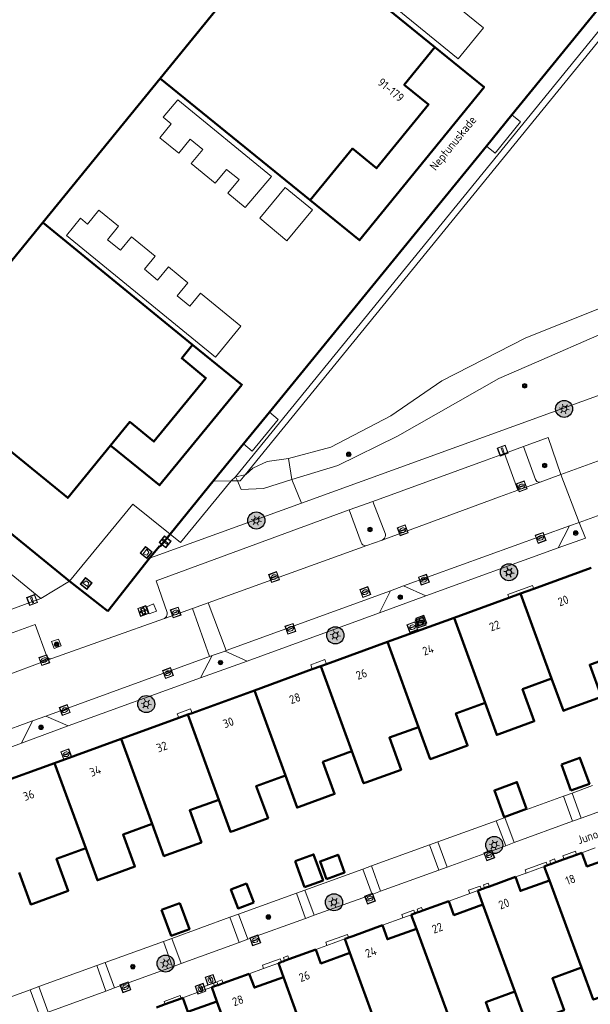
# Model space of a CAD drawing. Header units: metres. Extents: x 94279 to 96109, y 461866 to 463040.
# Tile 69 of 175: x 94981 to 95048, y 462546 to 462661. Entities that reach past the tile are written whole.
import ezdxf
from ezdxf.enums import TextEntityAlignment as Align

# ---------------------------------------------------------------- set-up
doc = ezdxf.new("R2010")
doc.units = ezdxf.units.M
doc.layers.get('0').update_dxf_attribs({"linetype": 'CONTINUOUS'})
for name, color, linetype, lineweight in [('B-WE-OV-LICHTMAST', 252, 'CONTINUOUS', 25), ('B_BEBOUWINGSGRENS_-1', 132, 'CONTINUOUS', 50), ('B_BEBOUWINGSGRENS_0', 132, 'CONTINUOUS', 50), ('B_OVERBOUWLIJN_LIJN_1', 132, 'CONTINUOUS', 50), ('B_TUSSENMUUR_0', 132, 'CONTINUOUS', 50), ('G_GRENS_ALGEMEEN_0', 251, 'CONTINUOUS', 13), ('K_STEIGER_1', 251, 'CONTINUOUS', 13), ('Q_BLOEMBAK_0', 251, 'CONTINUOUS', 13), ('Q_BOOM_0', 251, 'CONTINUOUS', 13), ('Q_BRANDKRAAN_0', 251, 'CONTINUOUS', 13), ('Q_INSPECTIE_OF_RIOOLPUT_0', 251, 'CONTINUOUS', 13), ('Q_KOLK_0', 251, 'CONTINUOUS', 13), ('Q_LICHTMAST_0', 251, 'CONTINUOUS', 13), ('Q_OPLAADPAAL_0', 251, 'CONTINUOUS', 13), ('Q_STRAATNAAMBORD_0', 251, 'CONTINUOUS', 13), ('Q_VERKEERSBORDPAAL_0', 251, 'CONTINUOUS', 13), ('Q_WATERLEIDINGPUT_0', 251, 'CONTINUOUS', 13), ('T_CULTUURGRENS_0', 251, 'CONTINUOUS', 13), ('T_HEK_0', 251, 'CONTINUOUS', 13), ('T_MUUR_30CM_0', 251, 'CONTINUOUS', 13), ('T_MUUR_30CM_1', 251, 'CONTINUOUS', 13), ('V_WEGGRENS_0', 251, 'CONTINUOUS', 13), ('W_WATERGRENS_0', 251, 'CONTINUOUS', 13), ('Z_GBKN_HUISNUMMER_0', 251, 'CONTINUOUS', 13), ('Z_STRAATNAAM_0', 251, 'CONTINUOUS', 13)]:
    doc.layers.add(name, color=color, linetype=linetype, lineweight=lineweight)
doc.layers.add('N-WE-ARMATUUR-PRUNUS_E_OPSCHUIF_8M-G', color=40, linetype='CONTINUOUS')
doc.styles.get("Standard").update_dxf_attribs({"font": 'isocp.shx'})

# ---------------------------------------------------------------- blocks, each defined once
blk = doc.blocks.new('Q_LICHTMAST')
for points in [[(-0.26, 0.15), (-0.52, 0.3)], [(0, 0.3), (0, 0.6)], [(0.26, 0.15), (0.52, 0.3)], [(-0.26, -0.15), (-0.52, -0.3)], [(0, -0.3), (0, -0.6)], [(0.26, -0.15), (0.52, -0.3)]]:
    blk.add_lwpolyline(points)
blk.add_circle((0, 0), 0.3)
blk = doc.blocks.new('Q_VERKEERSBORDPAAL')
for points in [[(-0.5, 0.5), (0.5, 0.5), (0.5, -0.5), (-0.5, -0.5)], [(-0.08, 0.33), (0.07, 0.33), (0.07, -0.33), (-0.08, -0.33)]]:
    blk.add_lwpolyline(points, close=True)
blk.add_lwpolyline([(-0.44, 0.46), (0.44, 0.46, -0.414214), (0.46, 0.44), (0.46, -0.44, -0.414214), (0.44, -0.46), (-0.44, -0.46, -0.414214), (-0.46, -0.44), (-0.46, 0.44), (-0.46, 0.44), (-0.46, 0.45), (-0.46, 0.45), (-0.46, 0.45), (-0.46, 0.45), (-0.46, 0.45), (-0.46, 0.45), (-0.46, 0.46), (-0.46, 0.46), (-0.46, 0.46), (-0.45, 0.46), (-0.45, 0.46), (-0.45, 0.46), (-0.45, 0.46), (-0.45, 0.46), (-0.45, 0.46), (-0.44, 0.46), (-0.44, 0.46)], format="xyb")
blk = doc.blocks.new('Q_KOLK')
blk.add_lwpolyline([(-0.5, 0.5), (0.5, 0.5), (0.5, -0.5), (-0.5, -0.5)], close=True)
for points in [[(-0.44, 0.46), (0.44, 0.46, -0.414214), (0.46, 0.44), (0.46, -0.44, -0.414214), (0.44, -0.46), (-0.44, -0.46, -0.414214), (-0.46, -0.44), (-0.46, 0.44, -0.414214), (-0.44, 0.46)], [(-0.34, 0.1, 0.380426), (-0.28, -0.18)], [(-0.01, 0.27, 0.240218), (-0.34, 0.1)], [(-0.19, 0.04, 0.853344), (-0.19, -0.03)], [(0.33, 0.11, 0.240191), (-0.01, 0.27)], [(0.18, -0.03, 0.849746), (0.18, 0.04)], [(0.27, -0.18, 0.380426), (0.33, 0.11)], [(-0.28, -0.18, 0.148452), (0.01, -0.26)], [(0.01, -0.26, 0.131742), (0.27, -0.18)]]:
    blk.add_lwpolyline(points, format="xyb")
for points in [[(-0.19, 0.04), (0.18, 0.04)], [(0.18, -0.03), (-0.19, -0.03)]]:
    blk.add_lwpolyline(points)
blk = doc.blocks.new('Q_WATERLEIDINGPUT')
blk.add_lwpolyline([(-0.5, 0.5), (0.5, 0.5), (0.5, -0.5), (-0.5, -0.5)], close=True)
for points in [[(-0.44, 0.46), (0.44, 0.46, -0.414214), (0.46, 0.44), (0.46, -0.44, -0.414214), (0.44, -0.46), (-0.44, -0.46, -0.414214), (-0.46, -0.44), (-0.46, 0.44), (-0.46, 0.44), (-0.46, 0.45), (-0.46, 0.45), (-0.46, 0.45), (-0.46, 0.45), (-0.46, 0.45), (-0.46, 0.45), (-0.46, 0.46), (-0.46, 0.46), (-0.46, 0.46), (-0.45, 0.46), (-0.45, 0.46), (-0.45, 0.46), (-0.45, 0.46), (-0.45, 0.46), (-0.45, 0.46), (-0.44, 0.46), (-0.44, 0.46)], [(-0.34, 0.1, 0.380426), (-0.28, -0.18)], [(-0.01, 0.27, 0.240218), (-0.34, 0.1)], [(-0.19, 0.04, 0.853344), (-0.19, -0.03)], [(0.33, 0.11, 0.240191), (-0.01, 0.27)], [(0.18, -0.03, 0.849746), (0.18, 0.04)], [(0.27, -0.18, 0.380426), (0.33, 0.11)], [(-0.28, -0.18, 0.148452), (0.01, -0.26)], [(0.01, -0.26, 0.131742), (0.27, -0.18)]]:
    blk.add_lwpolyline(points, format="xyb")
for points in [[(-0.19, 0.04), (0.18, 0.04)], [(0.18, -0.03), (-0.19, -0.03)]]:
    blk.add_lwpolyline(points)
blk = doc.blocks.new('Q_BRANDKRAAN')
blk.add_lwpolyline([(-0.5, 0.5), (0.5, 0.5), (0.5, -0.5), (-0.5, -0.5)], close=True)
for points in [[(-0.44, 0.46), (0.44, 0.46, -0.414214), (0.46, 0.44), (0.46, -0.44, -0.414214), (0.44, -0.46), (-0.44, -0.46, -0.414214), (-0.46, -0.44), (-0.46, 0.44), (-0.46, 0.44), (-0.46, 0.45), (-0.46, 0.45), (-0.46, 0.45), (-0.46, 0.45), (-0.46, 0.45), (-0.46, 0.45), (-0.46, 0.46), (-0.46, 0.46), (-0.46, 0.46), (-0.45, 0.46), (-0.45, 0.46), (-0.45, 0.46), (-0.45, 0.46), (-0.45, 0.46), (-0.45, 0.46), (-0.44, 0.46), (-0.44, 0.46)], [(-0.34, 0.1, 0.380426), (-0.28, -0.18)], [(-0.01, 0.27, 0.240218), (-0.34, 0.1)], [(-0.19, 0.04, 0.853344), (-0.19, -0.03)], [(0.33, 0.11, 0.240191), (-0.01, 0.27)], [(0.18, -0.03, 0.849746), (0.18, 0.04)], [(0.27, -0.18, 0.380426), (0.33, 0.11)], [(-0.28, -0.18, 0.148452), (0.01, -0.26)], [(0.01, -0.26, 0.131742), (0.27, -0.18)]]:
    blk.add_lwpolyline(points, format="xyb")
for points in [[(-0.19, 0.04), (0.18, 0.04)], [(0.18, -0.03), (-0.19, -0.03)]]:
    blk.add_lwpolyline(points)
blk = doc.blocks.new('Q_INSPECTIE_OF_RIOOLPUT')
blk.add_lwpolyline([(-0.5, 0.5), (0.5, 0.5), (0.5, -0.5), (-0.5, -0.5)], close=True)
for points in [[(-0.44, 0.46), (0.44, 0.46, -0.414214), (0.46, 0.44), (0.46, -0.44, -0.414214), (0.44, -0.46), (-0.44, -0.46, -0.414214), (-0.46, -0.44), (-0.46, 0.44), (-0.46, 0.44), (-0.46, 0.45), (-0.46, 0.45), (-0.46, 0.45), (-0.46, 0.45), (-0.46, 0.45), (-0.46, 0.45), (-0.46, 0.46), (-0.46, 0.46), (-0.46, 0.46), (-0.45, 0.46), (-0.45, 0.46), (-0.45, 0.46), (-0.45, 0.46), (-0.45, 0.46), (-0.45, 0.46), (-0.44, 0.46), (-0.44, 0.46)], [(-0.34, 0.1, 0.380426), (-0.28, -0.18)], [(-0.01, 0.27, 0.240218), (-0.34, 0.1)], [(-0.19, 0.04, 0.853344), (-0.19, -0.03)], [(0.33, 0.11, 0.240191), (-0.01, 0.27)], [(0.18, -0.03, 0.849746), (0.18, 0.04)], [(0.27, -0.18, 0.380426), (0.33, 0.11)], [(-0.28, -0.18, 0.148452), (0.01, -0.26)], [(0.01, -0.26, 0.131742), (0.27, -0.18)]]:
    blk.add_lwpolyline(points, format="xyb")
for points in [[(-0.19, 0.04), (0.18, 0.04)], [(0.18, -0.03), (-0.19, -0.03)]]:
    blk.add_lwpolyline(points)
blk = doc.blocks.new('Q_STRAATNAAMBORD')
for points in [[(-0.5, 0.5), (0.5, 0.5), (0.5, -0.5), (-0.5, -0.5)], [(-0.37, 0.22), (0.36, 0.22), (0.36, -0.21), (-0.37, -0.21)]]:
    blk.add_lwpolyline(points, close=True)
for points in [[(-0.44, 0.46), (0.44, 0.46, -0.414214), (0.46, 0.44), (0.46, -0.44, -0.414214), (0.44, -0.46), (-0.44, -0.46, -0.414214), (-0.46, -0.44), (-0.46, 0.44), (-0.46, 0.44), (-0.46, 0.45), (-0.46, 0.45), (-0.46, 0.45), (-0.46, 0.45), (-0.46, 0.45), (-0.46, 0.45), (-0.46, 0.46), (-0.46, 0.46), (-0.46, 0.46), (-0.45, 0.46), (-0.45, 0.46), (-0.45, 0.46), (-0.45, 0.46), (-0.45, 0.46), (-0.45, 0.46), (-0.44, 0.46), (-0.44, 0.46)], [(-0.29, 0.16), (0.28, 0.16, -0.414214), (0.3, 0.14), (0.3, -0.13, -0.414214), (0.28, -0.16), (-0.29, -0.16, -0.414214), (-0.31, -0.13), (-0.31, 0.14), (-0.31, 0.14), (-0.31, 0.14), (-0.31, 0.14), (-0.31, 0.15), (-0.31, 0.15), (-0.31, 0.15), (-0.3, 0.15), (-0.3, 0.15), (-0.3, 0.15), (-0.3, 0.16), (-0.3, 0.16), (-0.3, 0.16), (-0.3, 0.16), (-0.29, 0.16), (-0.29, 0.16), (-0.29, 0.16), (-0.29, 0.16), (-0.29, 0.16)]]:
    blk.add_lwpolyline(points, format="xyb")
blk = doc.blocks.new('Q_OPLAADPAAL')
for points in [[(-0.5, 0.5), (0.5, 0.5), (0.5, -0.5), (-0.5, -0.5)], [(-0.08, 0.33), (0.07, 0.33), (0.07, -0.33), (-0.08, -0.33)]]:
    blk.add_lwpolyline(points, close=True)
blk.add_lwpolyline([(-0.44, 0.46), (0.44, 0.46, -0.414214), (0.46, 0.44), (0.46, -0.44, -0.414214), (0.44, -0.46), (-0.44, -0.46, -0.414214), (-0.46, -0.44), (-0.46, 0.44), (-0.46, 0.44), (-0.46, 0.45), (-0.46, 0.45), (-0.46, 0.45), (-0.46, 0.45), (-0.46, 0.45), (-0.46, 0.45), (-0.46, 0.46), (-0.46, 0.46), (-0.46, 0.46), (-0.45, 0.46), (-0.45, 0.46), (-0.45, 0.46), (-0.45, 0.46), (-0.45, 0.46), (-0.45, 0.46), (-0.44, 0.46), (-0.44, 0.46)], format="xyb")
blk = doc.blocks.new('Q_BLOEMBAK')
for points in [[(-0.5, 0.5), (0.5, 0.5), (0.5, -0.5), (-0.5, -0.5)], [(-0.34, 0.2), (0.33, 0.2), (0.19, -0.25), (-0.2, -0.25)]]:
    blk.add_lwpolyline(points, close=True)
blk.add_lwpolyline([(-0.44, 0.46), (0.44, 0.46, -0.414214), (0.46, 0.44), (0.46, -0.44, -0.414214), (0.44, -0.46), (-0.44, -0.46, -0.414214), (-0.46, -0.44), (-0.46, 0.44), (-0.46, 0.44), (-0.46, 0.45), (-0.46, 0.45), (-0.46, 0.45), (-0.46, 0.45), (-0.46, 0.45), (-0.46, 0.45), (-0.46, 0.46), (-0.46, 0.46), (-0.46, 0.46), (-0.45, 0.46), (-0.45, 0.46), (-0.45, 0.46), (-0.45, 0.46), (-0.45, 0.46), (-0.45, 0.46), (-0.44, 0.46), (-0.44, 0.46)], format="xyb")
blk = doc.blocks.new('Q_BOOM')
for radius in [0.27, 0.18, 0.09]:
    blk.add_circle((0, 0), radius)
blk = doc.blocks.new('LM')
at = {"linetype": 'ByBlock'}
h = blk.add_hatch(color=256, dxfattribs=at)
h.dxf.hatch_style = 1
edge = h.paths.add_edge_path()
edge.add_arc((0, 0), 1, 0, 360)
blk.add_circle((0, 0), 1, dxfattribs=at)

msp = doc.modelspace()

# ---------------------------------------------------------------- linework, layer by layer
at = {"layer": 'B_BEBOUWINGSGRENS_-1'}
for p, q in [((95038.76, 462650.29), (95064.2, 462681.54)), ((94997.59, 462654.56), (94983.82, 462637.65)), ((95035.79, 462646.63), (95038.76, 462650.29)), ((95010.38, 462615.41), (95035.79, 462646.63)), ((94983.82, 462637.65), (94979.74, 462632.64)), ((95007.35, 462611.69), (95010.38, 462615.41)), ((94964.46, 462613.9), (94986.96, 462595.6)), ((95003.91, 462607.47), (95007.35, 462611.69)), ((94998.74, 462601.11), (95003.91, 462607.47)), ((94997.56, 462599.67), (94998.74, 462601.11)), ((94996.34, 462598.29), (94997.48, 462599.72)), ((94997.48, 462599.72), (94997.56, 462599.67)), ((94991.45, 462592.09), (94996.34, 462598.29)), ((94986.96, 462595.6), (94991.45, 462592.09))]:
    msp.add_line(p, q, dxfattribs=at)
msp.add_lwpolyline([(95012.19, 462672.51), (95011.82, 462672.12), (94997.59, 462654.56)], dxfattribs=at)
at = {"layer": 'B_BEBOUWINGSGRENS_0'}
for p, q in [((95012.19, 462672.51), (94997.59, 462654.56)), ((95029.76, 462658.24), (95012.19, 462672.51)), ((94983.81, 462637.66), (94979.74, 462632.64)), ((94983.82, 462637.65), (94983.81, 462637.66)), ((95001.38, 462623.31), (94983.82, 462637.65)), ((95048.07, 462597.16), (95041.35, 462594.72)), ((95039.81, 462594.15), (95038.42, 462593.65)), ((95041.35, 462594.72), (95039.81, 462594.15)), ((95038.42, 462593.65), (95032, 462591.31)), ((95032, 462591.31), (95024.2, 462588.47)), ((95024.2, 462588.47), (95017.07, 462585.87)), ((95017.07, 462585.87), (95016.41, 462585.63)), ((95015.4, 462585.27), (95008.61, 462582.79)), ((95016.41, 462585.63), (95015.4, 462585.27)), ((95008.61, 462582.79), (95001.32, 462580.14)), ((95001.32, 462580.14), (95000.81, 462579.95)), ((94999.76, 462579.57), (94993.01, 462577.11)), ((95000.81, 462579.95), (94999.76, 462579.57)), ((94993.01, 462577.11), (94985.21, 462574.27)), ((94985.21, 462574.27), (94977.41, 462571.43)), ((95044.6, 462574.11), (95045.7, 462571.06)), ((95037.87, 462567.94), (95040.51, 462568.9)), ((95013.39, 462562.76), (95014.5, 462559.71)), ((95044.9, 462562.99), (95043.93, 462562.64)), ((95046.36, 462563.52), (95044.9, 462562.99)), ((95046.99, 462563.75), (95046.36, 462563.52)), ((95042.58, 462562.15), (95043.18, 462560.51)), ((95039.19, 462560.92), (95036.14, 462559.81)), ((95008.53, 462557.91), (95007.69, 462560.13)), ((95034.79, 462559.31), (95035.38, 462557.67)), ((94999.89, 462557.85), (94997.75, 462557.06)), ((95031.4, 462558.08), (95028.35, 462556.97)), ((95027, 462556.48), (95027.59, 462554.83)), ((95019.21, 462553.64), (95019.8, 462552)), ((95015.82, 462552.41), (95012.66, 462551.26)), ((95011.42, 462550.81), (95012.01, 462549.16)), ((95008.02, 462549.57), (95004.95, 462548.46)), ((95003.62, 462547.97), (95004.22, 462546.32)), ((95000.02, 462546.66), (94998.15, 462545.98)), ((95000.23, 462546.74), (95000.02, 462546.66)), ((94998.15, 462545.98), (94997.15, 462545.62))]:
    msp.add_line(p, q, dxfattribs=at)
for points in [[(94997.59, 462654.56), (95015.16, 462640.28), (95020.09, 462646.34), (95022.93, 462644.03), (95029.02, 462651.52), (95026.18, 462653.83), (95029.76, 462658.24)], [(94969.2, 462619.67), (94986.75, 462605.37), (94991.77, 462611.53), (94994.01, 462614.28), (94996.85, 462611.97), (95002.94, 462619.43), (95000.11, 462621.75), (95001.38, 462623.31)], [(95043.44, 462584.17), (95044.81, 462580.41), (95045.06, 462580.5), (95049.28, 462582.04), (95047.91, 462585.8), (95051.7, 462587.18)], [(95035.64, 462581.33), (95037, 462577.58), (95037.26, 462577.67), (95041.4, 462579.17), (95040.03, 462582.93), (95043.44, 462584.17)], [(95027.84, 462578.49), (95029.21, 462574.73), (95029.46, 462574.82), (95033.6, 462576.33), (95032.23, 462580.09), (95035.64, 462581.33)], [(95020.03, 462575.67), (95021.4, 462571.91), (95021.66, 462572), (95025.8, 462573.49), (95024.43, 462577.25), (95027.84, 462578.49)], [(95012.24, 462572.81), (95013.61, 462569.05), (95013.86, 462569.14), (95018, 462570.65), (95016.64, 462574.41), (95020.03, 462575.67)], [(95045.7, 462571.06), (95047.87, 462571.85), (95046.75, 462574.9), (95044.6, 462574.11)], [(95004.44, 462569.97), (95005.81, 462566.21), (95006.07, 462566.3), (95010.21, 462567.81), (95008.84, 462571.57), (95012.24, 462572.81)], [(95040.51, 462568.9), (95039.38, 462572.04), (95036.74, 462571.07), (95037.87, 462567.94)], [(94996.65, 462567.13), (94998.01, 462563.37), (94998.27, 462563.46), (95002.41, 462564.97), (95001.04, 462568.73), (95004.44, 462569.97)], [(94988.85, 462564.29), (94990.22, 462560.53), (94990.47, 462560.62), (94994.61, 462562.13), (94993.24, 462565.89), (94996.65, 462567.13)], [(94981.05, 462561.45), (94982.42, 462557.69), (94982.67, 462557.78), (94986.81, 462559.29), (94985.44, 462563.05), (94988.85, 462564.29)], [(95014.5, 462559.71), (95016.67, 462560.5), (95015.55, 462563.55), (95013.39, 462562.76)], [(95017.08, 462560.67), (95019.18, 462561.44), (95018.41, 462563.51), (95016.31, 462562.74), (95017.08, 462560.67)], [(95051.49, 462563.54), (95047.57, 462562.14), (95046.99, 462563.75)], [(95042.94, 462562.28), (95042.87, 462562.25), (95042.58, 462562.15)], [(95043.35, 462562.43), (95043.18, 462562.36), (95042.94, 462562.28)], [(95043.93, 462562.64), (95043.55, 462562.5), (95043.35, 462562.43)], [(95043.18, 462560.51), (95039.79, 462559.28), (95039.19, 462560.92)], [(95007.69, 462560.13), (95005.86, 462559.43), (95006.71, 462557.22), (95008.53, 462557.91)], [(95035.21, 462559.47), (95035.07, 462559.41), (95034.79, 462559.31)], [(95035.58, 462559.6), (95035.38, 462559.53), (95035.21, 462559.47)], [(95036.14, 462559.81), (95035.75, 462559.66), (95035.58, 462559.6)], [(94997.75, 462557.06), (94998.87, 462554.01), (95001.01, 462554.79), (94999.89, 462557.85)], [(95028.35, 462556.97), (95027.95, 462556.82), (95027.8, 462556.77)], [(95035.38, 462557.67), (95031.99, 462556.44), (95031.4, 462558.08)], [(95027.42, 462556.63), (95027.27, 462556.58), (95027, 462556.48)], [(95027.8, 462556.77), (95027.58, 462556.69), (95027.42, 462556.63)], [(95023.61, 462555.24), (95020.15, 462553.98), (95020.03, 462553.94)], [(95027.59, 462554.83), (95024.2, 462553.61), (95023.61, 462555.24)], [(95019.64, 462553.8), (95019.47, 462553.74), (95019.21, 462553.64)], [(95020.03, 462553.94), (95019.78, 462553.85), (95019.64, 462553.8)], [(95019.8, 462552), (95016.41, 462550.77), (95015.82, 462552.41)], [(95046.94, 462550.29), (95048.31, 462546.53), (95048.56, 462546.62), (95052.69, 462548.13), (95051.33, 462551.88), (95055.22, 462553.3)], [(95012.66, 462551.26), (95012.35, 462551.15), (95012.16, 462551.08)], [(95011.79, 462550.94), (95011.67, 462550.9), (95011.42, 462550.81)], [(95012.16, 462551.08), (95011.98, 462551.01), (95011.79, 462550.94)], [(95039.13, 462547.49), (95040.49, 462543.73), (95040.75, 462543.82), (95044.89, 462545.29), (95043.53, 462549.04), (95046.94, 462550.29)], [(95012.01, 462549.16), (95008.62, 462547.93), (95008.02, 462549.57)], [(95003.96, 462548.09), (95003.87, 462548.06), (95003.62, 462547.97)], [(95004.36, 462548.24), (95004.18, 462548.17), (95003.96, 462548.09)], [(95004.95, 462548.46), (95004.55, 462548.31), (95004.36, 462548.24)], [(95004.22, 462546.32), (95000.83, 462545.1), (95000.23, 462546.74)], [(95031.34, 462544.61), (95032.71, 462540.86), (95032.96, 462540.95), (95037.1, 462542.45), (95035.73, 462546.21), (95039.13, 462547.49)]]:
    msp.add_lwpolyline(points, dxfattribs=at)
at = {"layer": 'B_OVERBOUWLIJN_LIJN_1'}
for points in [[(95029.76, 462658.24), (95035.53, 462653.55), (95020.92, 462635.59), (95015.16, 462640.28)], [(95001.38, 462623.31), (95007.15, 462618.64), (94997.51, 462606.86), (94991.77, 462611.53)]]:
    msp.add_lwpolyline(points, dxfattribs=at)
at = {"layer": 'B_TUSSENMUUR_0'}
for p, q in [((95043.44, 462584.17), (95039.81, 462594.15)), ((95032, 462591.31), (95035.64, 462581.33)), ((95027.84, 462578.49), (95024.2, 462588.47)), ((95020.03, 462575.67), (95016.41, 462585.63)), ((95008.61, 462582.79), (95012.24, 462572.81)), ((95004.44, 462569.97), (95000.81, 462579.95)), ((94996.65, 462567.13), (94993.01, 462577.11)), ((94985.21, 462574.27), (94988.85, 462564.29)), ((95046.94, 462550.29), (95043.18, 462560.51)), ((95035.38, 462557.67), (95039.13, 462547.49)), ((95031.34, 462544.61), (95027.59, 462554.83)), ((95023.53, 462541.81), (95019.8, 462552)), ((95012.01, 462549.16), (95015.74, 462538.94)), ((95007.95, 462536.1), (95004.22, 462546.32))]:
    msp.add_line(p, q, dxfattribs=at)
at = {"layer": 'G_GRENS_ALGEMEEN_0'}
for p, q in [((95035.78, 462646.63), (95035.79, 462646.63)), ((95035.79, 462646.63), (95036.81, 462645.81)), ((95007.34, 462611.69), (95007.35, 462611.69)), ((95007.35, 462611.69), (95008.35, 462610.85)), ((95006.42, 462607.85), (95005.88, 462607.36)), ((94983.59, 462593.59), (94972.63, 462602.5)), ((94998.73, 462601.11), (94997.56, 462599.67)), ((94998.74, 462601.11), (94998.73, 462601.11)), ((95040.46, 462561.37), (95042.58, 462562.15)), ((95033.84, 462558.97), (95034.79, 462559.31)), ((95026.02, 462556.12), (95027, 462556.48)), ((95017.12, 462552.88), (95019.21, 462553.64)), ((95009.69, 462550.18), (95011.42, 462550.81)), ((95002.55, 462547.58), (95003.62, 462547.97))]:
    msp.add_line(p, q, dxfattribs=at)
for points in [[(95005.88, 462607.36), (94999.96, 462600.12), (94998.74, 462601.11)], [(94997.48, 462599.72), (94996.95, 462599.08), (94996.28, 462598.26)]]:
    msp.add_lwpolyline(points, dxfattribs=at)
at = {"layer": 'K_STEIGER_1'}
for p, q in [((95007.52, 462608.08), (95071.48, 462686.62)), ((95007.34, 462611.69), (95003.91, 462607.47)), ((95005.88, 462607.36), (95006.62, 462607.37))]:
    msp.add_line(p, q, dxfattribs=at)
for points in [[(95006.62, 462607.37), (95006.94, 462607.37), (95007.52, 462608.08)], [(95003.91, 462607.47), (95003.8, 462607.32), (95005.88, 462607.36)]]:
    msp.add_lwpolyline(points, dxfattribs=at)
at = {"layer": 'T_CULTUURGRENS_0'}
for p, q in [((95012.99, 462607.51), (95012.61, 462610)), ((95006.42, 462607.85), (95006.62, 462607.37)), ((95042.08, 462607.23), (95044.53, 462608.13)), ((95014.13, 462604.75), (95012.99, 462607.51)), ((94996.79, 462592.96), (94996, 462592.61)), ((94985.66, 462588.82), (94984.85, 462588.54))]:
    msp.add_line(p, q, dxfattribs=at)
for points in [[(95012.99, 462607.51), (95018.38, 462609.16), (95025.38, 462612.61), (95037.26, 462619.39), (95041.65, 462621.3), (95049.34, 462624.63), (95053.13, 462625.64), (95058.82, 462625.79), (95062.22, 462626.15), (95065.09, 462626.75), (95070.91, 462628.65)], [(95006.62, 462607.37), (95007.05, 462606.36), (95009.67, 462606.49), (95012.99, 462607.51)], [(94996, 462592.61), (94996.3, 462591.77), (94997.14, 462592.07), (94996.79, 462592.96)], [(94984.85, 462588.54), (94985.14, 462587.72), (94985.97, 462588.01), (94985.66, 462588.82)]]:
    msp.add_lwpolyline(points, dxfattribs=at)
at = {"layer": 'T_HEK_0'}
for p, q in [((95038.76, 462650.29), (95038.76, 462650.29)), ((95010.38, 462615.41), (95010.37, 462615.42)), ((95045.83, 462570.74), (95048.23, 462571.62)), ((95037.94, 462567.88), (95044.81, 462570.37)), ((95044.81, 462570.37), (95045.83, 462570.74)), ((95030.12, 462565.03), (95036.95, 462567.51)), ((95036.95, 462567.51), (95037.94, 462567.88)), ((95022.33, 462562.2), (95029.12, 462564.67)), ((95029.12, 462564.67), (95030.12, 462565.03)), ((95014.54, 462559.37), (95021.33, 462561.84)), ((95021.33, 462561.84), (95022.33, 462562.2)), ((95013.53, 462559.01), (95014.54, 462559.37)), ((95006.74, 462556.54), (95013.53, 462559.01)), ((94998.95, 462553.71), (95005.75, 462556.18)), ((95005.75, 462556.18), (95006.74, 462556.54)), ((94997.96, 462553.35), (94998.95, 462553.71)), ((94991.15, 462550.87), (94997.96, 462553.35)), ((94983.38, 462548.05), (94990.15, 462550.51)), ((94990.15, 462550.51), (94991.15, 462550.87)), ((94982.36, 462547.68), (94983.38, 462548.05)), ((94975.61, 462545.23), (94982.36, 462547.68))]:
    msp.add_line(p, q, dxfattribs=at)
for points in [[(95036.81, 462645.81), (95039.78, 462649.48), (95038.76, 462650.29)], [(95008.35, 462610.85), (95011.39, 462614.58), (95010.38, 462615.41)]]:
    msp.add_lwpolyline(points, dxfattribs=at)
at = {"layer": 'T_MUUR_30CM_0'}
msp.add_line((95007.34, 462611.69), (94998.73, 462601.11), dxfattribs=at)
at = {"layer": 'T_MUUR_30CM_1'}
for p, q in [((95064.2, 462681.54), (95038.76, 462650.29)), ((95038.76, 462650.29), (95035.78, 462646.63)), ((95035.78, 462646.63), (95010.37, 462615.42)), ((95010.37, 462615.42), (95007.34, 462611.69))]:
    msp.add_line(p, q, dxfattribs=at)
at = {"layer": 'V_WEGGRENS_0'}
for p, q in [((94997.93, 462650.02), (94998.87, 462649.23)), ((94988.25, 462638.17), (94986.61, 462636.15)), ((95009.25, 462638.16), (95012.43, 462635.51)), ((95014.13, 462604.75), (95071.95, 462625.78)), ((95037.9, 462610.58), (95040.16, 462611.41)), ((95044.53, 462608.13), (95053.46, 462611.38)), ((95039.48, 462606.27), (95037.9, 462610.58)), ((95046.66, 462602.49), (95044.53, 462608.13)), ((95039.48, 462606.27), (95042.08, 462607.23)), ((95023.59, 462600.43), (95037.34, 462605.48)), ((95037.34, 462605.48), (95039.48, 462606.27)), ((95046.66, 462602.49), (95055.07, 462605.58)), ((94986.96, 462595.6), (94974.96, 462605.36)), ((94994.38, 462604.65), (94986.96, 462595.6)), ((94998.73, 462601.11), (94994.38, 462604.65)), ((95022.51, 462604.95), (95019.72, 462603.95)), ((95045.52, 462602.11), (95026.09, 462595.04)), ((95045.52, 462602.11), (95044.22, 462599.53)), ((95046.66, 462602.49), (95045.52, 462602.11)), ((95003.2, 462593.07), (95021.79, 462599.77)), ((95021.79, 462599.77), (95023.59, 462600.43)), ((95028.71, 462593.87), (95044.22, 462599.53)), ((94991.45, 462592.09), (94996.28, 462598.26)), ((94996.28, 462598.26), (94996.34, 462598.29)), ((94983.59, 462593.59), (94986.96, 462595.6)), ((95024.57, 462594.48), (95005.32, 462587.46)), ((95024.57, 462594.48), (95023.27, 462591.9)), ((95026.09, 462595.04), (95024.57, 462594.48)), ((95028.71, 462593.87), (95026.09, 462595.04)), ((94957.61, 462584.04), (94983.59, 462593.59)), ((95001.37, 462592.41), (95003.2, 462593.07)), ((95003.2, 462593.07), (95005.32, 462587.46)), ((95023.27, 462591.9), (95028.71, 462593.87)), ((94998.08, 462591.23), (95001.37, 462592.41)), ((95003.35, 462586.76), (95001.37, 462592.41)), ((95007.75, 462586.24), (95023.27, 462591.9)), ((94984.87, 462586.52), (94998.08, 462591.23)), ((95005.18, 462587.41), (95003.65, 462586.87)), ((95005.32, 462587.46), (95005.18, 462587.41)), ((95007.75, 462586.24), (95005.18, 462587.41)), ((94968.52, 462580.51), (94984.87, 462586.52)), ((95003.35, 462586.76), (94984.17, 462579.76)), ((95003.65, 462586.87), (95002.32, 462584.26)), ((95002.32, 462584.26), (95007.75, 462586.24)), ((95003.65, 462586.87), (95003.35, 462586.76)), ((95002.32, 462584.26), (94986.8, 462578.62)), ((94982.62, 462579.21), (94963.11, 462572.11)), ((94982.62, 462579.21), (94981.33, 462576.6)), ((94984.17, 462579.76), (94982.62, 462579.21)), ((94986.8, 462578.62), (94984.17, 462579.76)), ((94981.33, 462576.6), (94986.8, 462578.62)), ((94981.33, 462576.6), (94965.82, 462570.96)), ((95045.9, 462567.44), (95044.81, 462570.37)), ((95045.83, 462570.74), (95046.9, 462567.8)), ((95038.06, 462564.57), (95036.95, 462567.51)), ((95037.94, 462567.88), (95039.03, 462564.95)), ((95039.03, 462564.95), (95045.9, 462567.44)), ((95046.9, 462567.8), (95045.9, 462567.44)), ((95030.22, 462561.71), (95029.12, 462564.67)), ((95030.12, 462565.03), (95031.21, 462562.08)), ((95031.21, 462562.08), (95038.06, 462564.57)), ((95039.03, 462564.95), (95038.06, 462564.57)), ((95048.54, 462564.32), (95046.99, 462563.75)), ((95043.21, 462562.82), (95043.35, 462562.43)), ((95022.41, 462558.87), (95021.33, 462561.84)), ((95022.33, 462562.2), (95023.38, 462559.26)), ((95023.38, 462559.26), (95030.22, 462561.71)), ((95030.22, 462561.71), (95031.21, 462562.08)), ((95042.94, 462562.28), (95042.8, 462562.65)), ((95040.46, 462561.37), (95039.19, 462560.92)), ((95014.54, 462559.37), (95015.63, 462556.42)), ((95035.21, 462559.47), (95035.08, 462559.84)), ((95035.44, 462559.98), (95035.58, 462559.6)), ((95014.62, 462556.05), (95013.53, 462559.01)), ((95015.63, 462556.42), (95022.41, 462558.87)), ((95022.41, 462558.87), (95023.38, 462559.26)), ((95033.84, 462558.97), (95031.4, 462558.08)), ((95027.42, 462556.63), (95027.28, 462557.01)), ((95027.67, 462557.12), (95027.8, 462556.77)), ((95006.84, 462553.21), (95005.75, 462556.18)), ((95006.74, 462556.54), (95007.83, 462553.6)), ((95007.83, 462553.6), (95014.62, 462556.05)), ((95014.62, 462556.05), (95015.63, 462556.42)), ((95026.02, 462556.12), (95023.61, 462555.24)), ((94998.95, 462553.71), (95000.04, 462550.76)), ((95006.84, 462553.21), (95007.83, 462553.6)), ((95019.64, 462553.8), (95019.51, 462554.15)), ((94999.02, 462550.39), (94997.96, 462553.35)), ((95000.04, 462550.76), (95006.84, 462553.21)), ((95017.12, 462552.88), (95015.82, 462552.41)), ((95011.79, 462550.94), (95011.65, 462551.32)), ((95012.02, 462551.46), (95012.16, 462551.08)), ((94991.2, 462547.52), (94990.15, 462550.51)), ((94991.15, 462550.87), (94992.24, 462547.91)), ((94992.24, 462547.91), (94999.02, 462550.39)), ((95000.04, 462550.76), (94999.02, 462550.39)), ((95009.69, 462550.18), (95008.02, 462549.57)), ((94983.38, 462548.05), (94984.45, 462545.07)), ((94991.2, 462547.52), (94992.24, 462547.91)), ((95003.96, 462548.09), (95003.82, 462548.47)), ((95004.22, 462548.61), (95004.36, 462548.24)), ((94983.44, 462544.69), (94982.36, 462547.68)), ((94984.45, 462545.07), (94991.2, 462547.52)), ((95002.55, 462547.58), (95000.23, 462546.74))]:
    msp.add_line(p, q, dxfattribs=at)
for points in [[(95026.88, 462667.51), (95025.49, 462665.98), (95023.95, 462667.22), (95025.32, 462668.78), (95022.59, 462671.01), (95021.2, 462669.47), (95019.66, 462670.71), (95021.04, 462672.28), (95018.85, 462674.07), (95017.53, 462672.46), (95016.67, 462673.15), (95015.03, 462671.13), (95032.49, 462656.87), (95035.45, 462660.5), (95030.78, 462664.32)], [(94998.87, 462649.23), (94997.54, 462647.6), (94999.75, 462645.79), (95001.1, 462647.43), (95002.56, 462646.23), (95001.22, 462644.6), (95004.03, 462642.29), (95005.35, 462643.9), (95006.82, 462642.7), (95005.5, 462641.09), (95007.53, 462639.43), (95010.6, 462643.08), (94999.64, 462652.05), (94997.93, 462650.02)], [(95012.43, 462635.51), (95015.41, 462639.15), (95012.23, 462641.79), (95009.25, 462638.16)], [(94986.61, 462636.15), (95004.07, 462621.89), (95007.03, 462625.52), (95002.31, 462629.38), (95001.06, 462627.84), (94999.56, 462629.07), (95000.81, 462630.6), (94998.54, 462632.46), (94997.28, 462630.92), (94995.73, 462632.19), (94996.99, 462633.73), (94994.21, 462636), (94992.91, 462634.41), (94991.39, 462635.65), (94992.69, 462637.24), (94990.4, 462639.11), (94989.08, 462637.49), (94988.25, 462638.17)], [(95044.53, 462608.13), (95043.03, 462612.46), (95040.16, 462611.41)], [(95040.16, 462611.41), (95041.56, 462607.52), (95041.62, 462607.4), (95041.71, 462607.31), (95041.83, 462607.25), (95041.95, 462607.22), (95042.08, 462607.23)], [(95022.51, 462604.95), (95035.76, 462609.8), (95037.9, 462610.58)], [(94996.34, 462598.29), (94996.98, 462598.52), (95014.13, 462604.75)], [(95023.59, 462600.43), (95023.73, 462600.53), (95023.84, 462600.66), (95023.92, 462600.8), (95023.97, 462600.96), (95023.99, 462601.13), (95022.51, 462604.95)], [(94998.08, 462591.23), (94998.2, 462591.33), (94998.3, 462591.46), (94998.36, 462591.6), (94998.39, 462591.75), (94998.38, 462591.91), (94997.09, 462595.64), (95019.72, 462603.95)], [(95019.72, 462603.95), (95021.14, 462600.14), (95021.21, 462599.99), (95021.32, 462599.87), (95021.46, 462599.79), (95021.62, 462599.76), (95021.79, 462599.77)], [(95044.22, 462599.53), (95047.4, 462600.66), (95046.66, 462602.49)], [(95041.35, 462594.72), (95041.21, 462595.11), (95038.3, 462594.05), (95038.42, 462593.65)], [(94968.52, 462580.51), (94968.65, 462580.61), (94968.74, 462580.73), (94968.8, 462580.87), (94968.82, 462581.03), (94968.79, 462581.18), (94967.42, 462584.9), (94982.92, 462590.52), (94984.29, 462586.75), (94984.37, 462586.64), (94984.48, 462586.56), (94984.6, 462586.51), (94984.74, 462586.5), (94984.87, 462586.52)], [(95017.07, 462585.87), (95016.87, 462586.41), (95015.21, 462585.79), (95015.4, 462585.27)], [(95001.32, 462580.14), (95001.14, 462580.63), (94999.58, 462580.06), (94999.76, 462579.57)], [(95046.9, 462567.8), (95049.58, 462568.77), (95055.03, 462570.73)], [(95046.36, 462563.52), (95046.22, 462563.92), (95044.76, 462563.38), (95044.9, 462562.99)], [(95043.93, 462562.64), (95043.79, 462563.03), (95043.21, 462562.82)], [(95042.8, 462562.65), (95040.32, 462561.75), (95040.46, 462561.37)], [(95035.08, 462559.84), (95033.7, 462559.35), (95033.84, 462558.97)], [(95036.14, 462559.81), (95036.01, 462560.18), (95035.44, 462559.98)], [(95027.28, 462557.01), (95025.88, 462556.5), (95026.02, 462556.12)], [(95028.35, 462556.97), (95028.21, 462557.34), (95027.67, 462557.12)], [(95019.51, 462554.15), (95016.98, 462553.26), (95017.12, 462552.88)], [(95011.65, 462551.32), (95009.55, 462550.57), (95009.69, 462550.18)], [(95012.66, 462551.26), (95012.52, 462551.65), (95012.02, 462551.46)], [(95003.82, 462548.47), (95002.41, 462547.95), (95002.55, 462547.58)], [(95004.95, 462548.46), (95004.81, 462548.84), (95004.22, 462548.61)], [(95000.02, 462546.66), (94999.9, 462547), (94998.03, 462546.31), (94998.15, 462545.98)]]:
    msp.add_lwpolyline(points, dxfattribs=at)
at = {"layer": 'W_WATERGRENS_0'}
for p, q in [((95070.86, 462687.11), (95006.42, 462607.85)), ((94983.81, 462637.66), (94997.59, 462654.56)), ((95007.52, 462608.08), (95006.42, 462607.85))]:
    msp.add_line(p, q, dxfattribs=at)
for points in [[(95057.06, 462627.11), (95056.66, 462628.27), (95048.85, 462627.52), (95040.41, 462624.16), (95030.58, 462619.09), (95024.6, 462615), (95017.58, 462611.33), (95012.61, 462610)], [(95012.61, 462610), (95010.11, 462609.64), (95008.44, 462608.87), (95007.62, 462608.1), (95007.52, 462608.08)]]:
    msp.add_lwpolyline(points, dxfattribs=at)

# ---------------------------------------------------------------- block references
at = {"layer": 'B-WE-OV-LICHTMAST'}
for p in [(95044.9, 462615.81), (95008.84, 462602.72), (95038.44, 462596.65), (95018.1, 462589.25), (94995.95, 462581.19), (95036.72, 462564.66), (95017.94, 462557.94), (94998.21, 462550.76)]:
    msp.add_blockref('LM', p, dxfattribs=at)
at = {"layer": 'N-WE-ARMATUUR-PRUNUS_E_OPSCHUIF_8M-G', "rotation": 20.03617462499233}
msp.add_blockref('Q_LICHTMAST', (95038.44, 462596.65), dxfattribs=at)
at = {"layer": 'Q_BLOEMBAK_0'}
for p, rotation in [((94995.94, 462598.96), 50.60082399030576), ((94988.91, 462595.33), 141.9742916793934)]:
    msp.add_blockref('Q_BLOEMBAK', p, dxfattribs=dict(at, rotation=rotation))
at = {"layer": 'Q_BOOM_0'}
for p, rotation in [((95040.28, 462618.51), 23.4312560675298), ((95019.67, 462610.47), 26.24014446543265), ((95042.62, 462609.17), 109.0794052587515), ((95022.16, 462601.66), 110.3104180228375), ((95046.26, 462601.24), 111.9142491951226), ((95025.7, 462593.73), 19.89329997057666), ((94985.44, 462588.19), 19.40040123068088), ((95004.64, 462586.06), 20.07116782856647), ((94983.62, 462578.46), 20.32723126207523), ((95010.26, 462556.22), 19.96886463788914), ((94994.37, 462550.4), 19.97161315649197)]:
    msp.add_blockref('Q_BOOM', p, dxfattribs=dict(at, rotation=rotation))
at = {"layer": 'Q_BRANDKRAAN_0'}
for p, rotation in [((95028.18, 462590.97), 20.01141879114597), ((95003.47, 462548.85), 109.9849674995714)]:
    msp.add_blockref('Q_BRANDKRAAN', p, dxfattribs=dict(at, rotation=rotation))
at = {"layer": 'Q_INSPECTIE_OF_RIOOLPUT_0', "rotation": 20.04784047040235}
msp.add_blockref('Q_INSPECTIE_OF_RIOOLPUT', (95021.6, 462594.32), dxfattribs=at)
at = {"layer": 'Q_KOLK_0'}
for p, rotation in [((95039.93, 462606.72), 20.16867209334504), ((95025.99, 462601.57), 20.17462541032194), ((95042.15, 462600.68), 19.9937641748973), ((95010.92, 462596.08), 19.81513722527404), ((95028.47, 462595.78), 19.9937641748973), ((94999.39, 462591.93), 19.80812606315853), ((95012.84, 462590.01), 20.04784047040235), ((94984, 462586.34), 20.18325974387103), ((94998.49, 462584.82), 20.03537995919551), ((94986.4, 462580.48), 20.0353799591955), ((95036.13, 462563.46), 19.94683232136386), ((95022.16, 462558.38), 19.91109706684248), ((95008.71, 462553.49), 19.88008592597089), ((94993.51, 462547.98), 20.06035190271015)]:
    msp.add_blockref('Q_KOLK', p, dxfattribs=dict(at, rotation=rotation))
at = {"layer": 'Q_LICHTMAST_0'}
for p, rotation in [((95044.9, 462615.81), 19.98048068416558), ((95008.84, 462602.72), 19.98203353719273), ((95018.1, 462589.25), 20.04265228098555), ((94995.95, 462581.19), 19.95286424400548), ((95036.72, 462564.66), 19.94683232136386), ((95017.94, 462557.94), 19.91109706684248), ((94998.21, 462550.76), 20.06035190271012)]:
    msp.add_blockref('Q_LICHTMAST', p, dxfattribs=dict(at, rotation=rotation))
at = {"layer": 'Q_OPLAADPAAL_0', "rotation": 20.10328627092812}
msp.add_blockref('Q_OPLAADPAAL', (95037.71, 462610.92), dxfattribs=at)
at = {"layer": 'Q_STRAATNAAMBORD_0', "rotation": 109.4364498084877}
msp.add_blockref('Q_STRAATNAAMBORD', (94995.58, 462592.1), dxfattribs=at)
msp.add_blockref('Q_STRAATNAAMBORD', (94995.58, 462592.1), dxfattribs=at)
at = {"layer": 'Q_VERKEERSBORDPAAL_0'}
for p, rotation in [((94998.16, 462600.22), 50.86041764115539), ((94982.57, 462593.38), 20.17005854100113), ((94995.58, 462592.1), 109.4364498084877)]:
    msp.add_blockref('Q_VERKEERSBORDPAAL', p, dxfattribs=dict(at, rotation=rotation))
at = {"layer": 'Q_WATERLEIDINGPUT_0'}
for p, rotation in [((95027.13, 462590.2), 20.01141879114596), ((95028.1, 462590.76), 20.01141879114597), ((94986.57, 462575.3), 20.01141879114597), ((95002.3, 462547.8), 109.9831065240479)]:
    msp.add_blockref('Q_WATERLEIDINGPUT', p, dxfattribs=dict(at, rotation=rotation))

# ---------------------------------------------------------------- texts
at = {"layer": 'Z_GBKN_HUISNUMMER_0'}
for s, rotation, p in [('91-179', 320.9, (95024.61, 462653.21)), ('20', 20, (95044.79, 462593.31)), ('22', 20, (95036.76, 462590.38)), ('24', 20, (95028.96, 462587.54)), ('26', 20, (95021.16, 462584.7)), ('28', 20, (95013.36, 462581.86)), ('30', 20, (95005.56, 462579.02)), ('32', 20, (94997.77, 462576.18)), ('34', 20, (94989.97, 462573.34)), ('36', 20, (94982.17, 462570.5)), ('18', 20, (95045.64, 462560.6)), ('20', 20, (95037.85, 462557.77)), ('22', 20, (95030.05, 462554.93)), ('24', 20, (95022.26, 462552.09)), ('26', 20, (95014.47, 462549.26)), ('28', 20, (95006.68, 462546.42))]:
    msp.add_text(s, height=1, rotation=rotation, dxfattribs=at).set_placement(p, align=Align.MIDDLE)
at = {"layer": 'Z_STRAATNAAM_0', "linetype": 'Continuous'}
for s, rotation, p in [('Neptunuskade', 50.8847, (95031.99, 462646.89)), ('Junostraat', 18.9323, (95049.23, 462566.15))]:
    msp.add_text(s, height=1, rotation=rotation, dxfattribs=at).set_placement(p, align=Align.MIDDLE)

doc.saveas('drawing.dxf')
